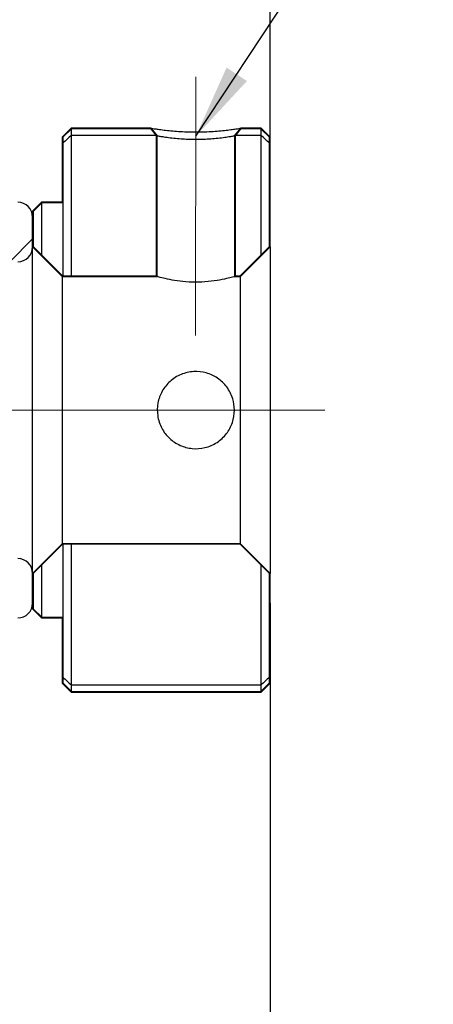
# Model space of a CAD drawing. Header units: millimetres. Extents: x 29 to 347, y 49 to 193.
# Tile 10 of 12: x 247 to 261, y 69 to 103. Entities that reach past the tile are written whole.
import ezdxf

# ---------------------------------------------------------------- set-up
doc = ezdxf.new("R2010")
doc.units = ezdxf.units.MM
doc.linetypes.add('CENTERX2', pattern=[20.32, 12.7, -2.54, 2.54, -2.54])
doc.layers.add('FORMAT', color=7, linetype='Continuous')
doc.styles.add('SLDTEXTSTYLE0', font='TXT', dxfattribs={"width": 0.75})
doc.dimstyles.new('SLDDIMSTYLE0', dxfattribs={"dimtxt": 3.5, "dimasz": 2.5, "dimexe": 0, "dimexo": 0.0625, "dimgap": 0.875, "dimtad": 1, "dimdec": 1, "dimrnd": 1e-09, "dimzin": 12, "dimdsep": 46, "dimtxsty": 'SLDTEXTSTYLE0', "dimsah": 1, "dimcen": 0.09, "dimadec": 0, "dimazin": 3, "dimtfac": 1, "dimtdec": 1, "dimtofl": 0, "dimtmove": 0, "dimatfit": 3, "dimfxl": 0, "dimfrac": 2, "dimtolj": 1, "dimtzin": 12, "dimarcsym": 0})
doc.dimstyles.new('SLDDIMSTYLE4', dxfattribs={"dimtxt": 0.18, "dimasz": 2.5, "dimexe": 0, "dimexo": 0.0625, "dimgap": 0, "dimtad": 0, "dimtih": 1, "dimtoh": 1, "dimdec": 0, "dimrnd": 1e-09, "dimzin": 0, "dimdsep": 46, "dimtxsty": 'Standard', "dimsah": 1, "dimcen": 0.09, "dimadec": 0, "dimazin": 0, "dimtfac": 2.5, "dimtdec": 0, "dimtofl": 0, "dimtmove": 0, "dimatfit": 3, "dimfxl": 0, "dimfrac": 2, "dimtolj": 1, "dimtzin": 0, "dimarcsym": 0})
doc.dimstyles.new('SLDDIMSTYLE5', dxfattribs={"dimtxt": 3.5, "dimasz": 2.5, "dimexe": 0, "dimexo": 0.0625, "dimgap": 0.875, "dimtad": 1, "dimdec": 1, "dimrnd": 1e-09, "dimzin": 12, "dimdsep": 46, "dimtxsty": 'SLDTEXTSTYLE0', "dimsah": 1, "dimcen": 0.09, "dimadec": 0, "dimazin": 3, "dimtfac": 1, "dimtdec": 1, "dimtmove": 0, "dimatfit": 0, "dimfxl": 0, "dimfrac": 2, "dimtolj": 1, "dimtzin": 12, "dimarcsym": 0})

# ---------------------------------------------------------------- blocks, each defined once
blk = doc.blocks.new('_D_17')
at = {"layer": 'FORMAT', "color": 7}
for p, q in [((247.372, 107.44), (247.372, 124.167)), ((255.872, 95.94), (255.872, 124.167)), ((247.372, 123.167), (241.872, 123.167)), ((247.372, 123.167), (255.872, 123.167)), ((255.872, 123.167), (261.372, 123.167))]:
    blk.add_line(p, q, dxfattribs=at)
for centre, start, end in [((254.533, 125.945), 153.4349, 206.5651), ((249.886, 125.945), 333.4349, 26.5651)]:
    blk.add_arc(centre, 6.212, start, end, dxfattribs=at)
for points in [[(247.372, 123.167), (244.872, 123.417), (244.872, 122.917)], [(255.872, 123.167), (258.372, 122.917), (258.372, 123.417)]]:
    blk.add_solid(points, dxfattribs=at)
at = {"layer": 'FORMAT', "color": 7, "insert": (248.976, 127.679), "char_height": 3.5, "attachment_point": 1, "style": 'SLDTEXTSTYLE0'}
blk.add_mtext('8.5', dxfattribs=at)
blk = doc.blocks.new('_D_19')
at = {"layer": 'FORMAT', "color": 7}
for p, q in [((255.872, 82.94), (255.872, 61.762)), ((226.372, 76.44), (226.372, 61.762)), ((255.872, 62.762), (226.372, 62.762))]:
    blk.add_line(p, q, dxfattribs=at)
for points in [[(226.372, 62.762), (228.872, 62.512), (228.872, 63.012)], [(255.872, 62.762), (253.372, 63.012), (253.372, 62.512)]]:
    blk.add_solid(points, dxfattribs=at)
at = {"layer": 'FORMAT', "color": 7, "insert": (236.777, 67.273), "char_height": 3.5, "attachment_point": 1, "style": 'SLDTEXTSTYLE0'}
blk.add_mtext('29.5', dxfattribs=at)

msp = doc.modelspace()

# ---------------------------------------------------------------- hatches: boundary and pattern name
at = {"linetype": 'Continuous', "lineweight": 18}
h = msp.add_hatch(dxfattribs=at)
h.set_pattern_fill('ANSI32', style=0)
h.paths.add_polyline_path([(248.1724, 96.4396), (247.8724, 96.1396), (247.8724, 94.9396), (248.8724, 93.9396), (252.0724, 93.9396), (252.0724, 98.6756), (252.0524, 93.9596), (248.8807, 93.9596), (247.8924, 94.9478), (247.8924, 96.1313), (248.1807, 96.4196), (248.8924, 96.4196), (248.8924, 98.6313), (249.1807, 98.9196), (251.8554, 98.9196), (249.1724, 98.9396), (248.8724, 98.6396), (248.8724, 96.4396)], flags=0)
h = msp.add_hatch(dxfattribs=at)
h.set_pattern_fill('ANSI32', style=0)
edge = h.paths.add_edge_path(flags=0)
edge.add_line((252.0724, 98.6756), (251.8554, 98.9396))
edge.add_spline(control_points=[(251.8554, 98.9396), (251.8524, 98.9117), (251.8649, 98.8965), (251.8774, 98.8814), (251.8874, 98.8692), (251.8973, 98.8571), (251.9073, 98.845), (251.9173, 98.8328), (251.9273, 98.8207), (251.9372, 98.8086), (251.9472, 98.7964), (251.9572, 98.7843), (251.9672, 98.7721), (251.9772, 98.76), (251.9871, 98.7479), (251.9971, 98.7357), (252.0071, 98.7236), (252.0171, 98.7115), (252.0271, 98.6993), (252.037, 98.6872), (252.047, 98.6751), (252.057, 98.6629)], knot_values=[0.0000342, 0.0000342, 0.0000342, 0.0000342, 0.000093, 0.000093, 0.000093, 0.0001402, 0.0001402, 0.0001402, 0.0001873, 0.0001873, 0.0001873, 0.0002344, 0.0002344, 0.0002344, 0.0002816, 0.0002816, 0.0002816, 0.0003287, 0.0003287, 0.0003287, 0.0003759, 0.0003759, 0.0003759, 0.0003759], weights=[1, 1, 1, 1, 1, 1, 1, 1, 1, 1, 1, 1, 1, 1, 1, 1, 1, 1, 1, 1, 1, 1], degree=3, periodic=0)
h = msp.add_hatch(dxfattribs=at)
h.set_pattern_fill('ANSI32', style=0)
h.paths.add_polyline_path([(254.8724, 93.9396), (255.8724, 94.9396), (255.8724, 98.6396), (255.5724, 98.9396), (254.8894, 98.9396), (255.5642, 98.9196), (255.8524, 98.6313), (255.8524, 94.9478), (254.8642, 93.9596), (254.6924, 93.9596), (254.6924, 98.6756), (254.6724, 93.9396)], flags=0)
h = msp.add_hatch(dxfattribs=at)
h.set_pattern_fill('ANSI32', style=0)
edge = h.paths.add_edge_path(flags=0)
edge.add_line((254.8894, 98.9396), (254.6724, 98.6756))
edge.add_spline(control_points=[(254.6724, 98.6756), (254.7078, 98.6872), (254.7278, 98.7115), (254.7478, 98.7357), (254.7677, 98.76), (254.7877, 98.7843), (254.8076, 98.8086), (254.84, 98.848), (254.8725, 98.8874), (254.9049, 98.9269)], knot_values=[0, 0, 0, 0, 0.0000943, 0.0000943, 0.0000943, 0.0001885, 0.0001885, 0.0001885, 0.0003417, 0.0003417, 0.0003417, 0.0003417], weights=[1, 1, 1, 1, 1, 1, 1, 1, 1, 1], degree=3, periodic=0)
h = msp.add_hatch(dxfattribs=at)
h.set_pattern_fill('ANSI31', style=0)
edge = h.paths.add_edge_path(flags=0)
edge.add_line((242.3724, 94.9396), (242.8724, 94.4396))
edge.add_line((242.8724, 94.4396), (247.3724, 94.4396))
edge.add_arc((247.3724, 94.9396), 0.5, 270, 360)
edge.add_line((247.8724, 94.9396), (247.8724, 95.9396))
edge.add_arc((247.3724, 95.9396), 0.5, 0, 90)
edge.add_line((247.3724, 96.4396), (242.8724, 96.4396))
edge.add_line((242.8724, 96.4396), (242.3724, 95.9396))
edge.add_line((242.3724, 95.9396), (242.3724, 94.9396))
h = msp.add_hatch(dxfattribs=at)
h.set_pattern_fill('ANSI32', style=0)
h.paths.add_polyline_path([(248.8724, 80.2396), (249.1724, 79.9396), (255.5724, 79.9396), (255.8724, 80.2396), (255.8724, 83.9396), (254.8724, 84.9396), (248.8724, 84.9396), (247.8724, 83.9396), (247.8724, 82.7396), (248.1724, 82.4396), (248.8724, 82.4396)], flags=0)
h.paths.add_polyline_path([(255.5642, 79.9596), (249.1807, 79.9596), (248.8924, 80.2478), (248.8924, 82.4596), (248.1807, 82.4596), (247.8924, 82.7478), (247.8924, 83.9313), (248.8807, 84.9196), (254.8642, 84.9196), (255.8524, 83.9313), (255.8524, 80.2478)], flags=0)
h = msp.add_hatch(dxfattribs=at)
h.set_pattern_fill('ANSI31', style=0)
edge = h.paths.add_edge_path(flags=0)
edge.add_line((242.8724, 84.4396), (242.3724, 83.9396))
edge.add_line((242.3724, 83.9396), (242.3724, 82.9396))
edge.add_line((242.3724, 82.9396), (242.8724, 82.4396))
edge.add_line((242.8724, 82.4396), (247.3724, 82.4396))
edge.add_arc((247.3724, 82.9396), 0.5, 270, 360)
edge.add_line((247.8724, 82.9396), (247.8724, 83.9396))
edge.add_arc((247.3724, 83.9396), 0.5, 0, 90)
edge.add_line((247.3724, 84.4396), (242.8724, 84.4396))

# ---------------------------------------------------------------- linework, layer by layer
at = {"color": 7, "linetype": 'Continuous', "lineweight": 25}
for p, q in [((248.8724, 98.6396), (249.1724, 98.9396)), ((248.8924, 98.6313), (249.1807, 98.9196)), ((251.8554, 98.9396), (249.1724, 98.9396)), ((249.1807, 98.701), (249.1807, 98.9196)), ((251.8554, 98.9196), (249.1807, 98.9196)), ((251.8554, 98.9396), (252.0724, 98.6756)), ((255.5724, 98.9396), (254.8894, 98.9396)), ((255.5642, 98.9196), (254.8894, 98.9196)), ((255.5642, 98.9196), (255.8524, 98.6313)), ((255.5642, 98.9196), (255.5642, 98.701)), ((255.5724, 98.9396), (255.8724, 98.6396)), ((248.8724, 98.6396), (248.8724, 96.4396)), ((248.8924, 98.6313), (248.8924, 96.4196)), ((249.1807, 98.701), (252.0257, 98.701)), ((249.1807, 93.9596), (249.1807, 98.701)), ((252.0524, 93.9596), (252.0524, 98.6756)), ((252.0724, 93.9396), (252.0724, 98.6756)), ((254.6724, 98.6756), (254.6724, 93.9396)), ((254.6924, 98.6756), (254.6924, 93.9596)), ((254.7192, 98.701), (255.5642, 98.701)), ((255.5642, 98.701), (255.5642, 94.6596)), ((255.8524, 94.9478), (255.8524, 98.6313)), ((255.8724, 94.9396), (255.8724, 98.6396)), ((247.8724, 96.1396), (248.1724, 96.4396)), ((247.8924, 96.1313), (248.1807, 96.4196)), ((248.8724, 96.4396), (248.1724, 96.4396)), ((248.8924, 96.4196), (248.1807, 96.4196)), ((248.1807, 94.6596), (248.1807, 96.4196)), ((248.8924, 96.4196), (248.8924, 93.9596)), ((247.8724, 96.1396), (247.8724, 94.9396)), ((247.8724, 94.9396), (247.8724, 95.9396)), ((247.8924, 96.1313), (247.8924, 94.9478)), ((248.8724, 93.9396), (247.8724, 94.9396)), ((247.8724, 83.9396), (247.8724, 94.9396)), ((248.8807, 93.9596), (247.8924, 94.9478)), ((255.8524, 94.9478), (254.8642, 93.9596)), ((255.8724, 94.9396), (254.8724, 93.9396)), ((255.8724, 94.9396), (255.8724, 83.9396)), ((248.8724, 93.9396), (252.0724, 93.9396)), ((248.8724, 93.9396), (248.8724, 84.9396)), ((248.8807, 93.9596), (252.0524, 93.9596)), ((254.6724, 93.9396), (254.8724, 93.9396)), ((254.6924, 93.9596), (254.8642, 93.9596)), ((254.8724, 84.9396), (254.8724, 93.9396)), ((247.8724, 83.9396), (248.8724, 84.9396)), ((247.8924, 83.9313), (248.8807, 84.9196)), ((254.8724, 84.9396), (248.8724, 84.9396)), ((254.8642, 84.9196), (248.8807, 84.9196)), ((248.8924, 84.9196), (248.8924, 82.4596)), ((249.1807, 80.1781), (249.1807, 84.9196)), ((254.8642, 84.9196), (255.8524, 83.9313)), ((254.8724, 84.9396), (255.8724, 83.9396)), ((247.8724, 83.9396), (247.8724, 82.7396)), ((247.8724, 82.9396), (247.8724, 83.9396)), ((247.8924, 83.9313), (247.8924, 82.7478)), ((248.1807, 82.4596), (248.1807, 84.2196)), ((255.5642, 84.2196), (255.5642, 80.1781)), ((255.8524, 80.2478), (255.8524, 83.9313)), ((255.8724, 80.2396), (255.8724, 83.9396)), ((248.1724, 82.4396), (247.8724, 82.7396)), ((248.1807, 82.4596), (247.8924, 82.7478)), ((248.1724, 82.4396), (248.8724, 82.4396)), ((248.1807, 82.4596), (248.8924, 82.4596)), ((248.8724, 82.4396), (248.8724, 80.2396)), ((248.8924, 82.4596), (248.8924, 80.2478)), ((249.1724, 79.9396), (248.8724, 80.2396)), ((249.1807, 79.9596), (248.8924, 80.2478)), ((255.5642, 80.1781), (249.1807, 80.1781)), ((249.1807, 79.9596), (249.1807, 80.1781)), ((249.1807, 79.9596), (255.5642, 79.9596)), ((255.8524, 80.2478), (255.5642, 79.9596)), ((255.5642, 80.1781), (255.5642, 79.9596)), ((255.8724, 80.2396), (255.5724, 79.9396)), ((249.1724, 79.9396), (255.5724, 79.9396))]:
    msp.add_line(p, q, dxfattribs=at)
at = {"color": 7, "linetype": 'Continuous', "lineweight": 25, "flags": 128}
for points in [[(251.84, 98.9269), (251.8774, 98.8814), (251.9073, 98.845), (251.9372, 98.8086), (251.9672, 98.7721), (251.9971, 98.7357), (252.0271, 98.6993), (252.057, 98.6629)], [(254.6724, 98.6756), (254.7316, 98.7476), (254.7907, 98.8195), (254.8401, 98.8795), (254.8894, 98.9396)], [(254.6879, 98.6629), (254.7478, 98.7357), (254.8076, 98.8086), (254.8563, 98.8677), (254.9049, 98.9269)]]:
    msp.add_lwpolyline(points, dxfattribs=at)
at = {"color": 7, "linetype": 'Continuous', "lineweight": 25}
for centre, start, end in [((247.3724, 95.9396), 0, 90), ((247.3724, 94.9396), 270, 0), ((247.3724, 83.9396), 0, 90), ((247.3724, 82.9396), 270, 0)]:
    msp.add_arc(centre, 0.5, start, end, dxfattribs=at)
for points, knots in [([(251.8554, 98.9396), (251.8606, 98.9386), (251.8707, 98.9366), (251.9579, 98.9217), (252.0994, 98.9006), (252.2935, 98.8754), (252.5239, 98.8495), (252.7858, 98.8276), (253.0719, 98.8135), (253.3724, 98.809), (253.6728, 98.8135), (253.9586, 98.8275), (254.2205, 98.8494), (254.4513, 98.8754), (254.6458, 98.9006), (254.7872, 98.9217), (254.8743, 98.9366), (254.8843, 98.9386), (254.8894, 98.9396)], [0, 0, 0, 0, 0.0645842, 0.1265426, 0.1883031, 0.2523156, 0.3160465, 0.3768261, 0.4372703, 0.5000366, 0.5626168, 0.6229766, 0.6837905, 0.7476766, 0.8117594, 0.8735945, 0.9354782, 1, 1, 1, 1]), ([(249.1807, 98.701), (249.1329, 98.6572), (249.0367, 98.5693), (248.9407, 98.4811), (248.8924, 98.4369)], [0, 0, 0, 0, 0.4979567, 1, 1, 1, 1]), ([(254.6724, 98.6756), (254.6692, 98.6747), (254.6622, 98.6729), (254.5998, 98.6601), (254.4823, 98.6407), (254.2995, 98.613), (254.0685, 98.5854), (253.8226, 98.5657), (253.5901, 98.5534), (253.3727, 98.5487), (253.1553, 98.5534), (252.9227, 98.5657), (252.6766, 98.5854), (252.4456, 98.613), (252.2627, 98.6406), (252.1452, 98.6601), (252.0827, 98.6729), (252.0757, 98.6747), (252.0724, 98.6756)], [0, 0, 0, 0, 0.0509083, 0.1094451, 0.1759069, 0.2501063, 0.3245295, 0.3909624, 0.449422, 0.4999405, 0.5504399, 0.6089126, 0.6753902, 0.7498902, 0.8240316, 0.8904158, 0.9490612, 1, 1, 1, 1]), ([(255.8524, 98.4369), (255.8042, 98.4811), (255.7081, 98.5693), (255.612, 98.6572), (255.5642, 98.701)], [0, 0, 0, 0, 0.5020433, 1, 1, 1, 1]), ([(254.6724, 93.9396), (254.6587, 93.9355), (254.6311, 93.9273), (254.4171, 93.87), (254.0975, 93.8032), (253.6893, 93.752), (253.2488, 93.7422), (252.8307, 93.7758), (252.4702, 93.8375), (252.2027, 93.9022), (252.0846, 93.936), (252.0752, 93.9387), (252.0724, 93.9396)], [0, 0, 0, 0, 0.1043852, 0.2086738, 0.3154914, 0.4244687, 0.530566, 0.6331702, 0.7371308, 0.8450919, 0.9536381, 1, 1, 1, 1]), ([(254.6724, 89.4396), (254.6587, 89.2967), (254.6311, 89.011), (254.4171, 88.6288), (254.0975, 88.3304), (253.6893, 88.1528), (253.2489, 88.1215), (252.8307, 88.2326), (252.4705, 88.4705), (252.2016, 88.8188), (252.0624, 89.2417), (252.0712, 89.6812), (252.2186, 90.0871), (252.4892, 90.4262), (252.8627, 90.6629), (253.2961, 90.7619), (253.7298, 90.7135), (254.1205, 90.5314), (254.4335, 90.2305), (254.6363, 89.849), (254.6609, 89.5698), (254.6724, 89.4396)], [0, 0, 0, 0, 0.0521994, 0.1043505, 0.1577662, 0.212262, 0.2653176, 0.3166264, 0.3686134, 0.422601, 0.4768811, 0.5293395, 0.5807292, 0.6332618, 0.6875442, 0.7415176, 0.7934103, 0.8447695, 0.8978864, 0.9523805, 1, 1, 1, 1]), ([(248.8924, 80.4422), (248.9407, 80.398), (249.0367, 80.3099), (249.1329, 80.2219), (249.1807, 80.1781)], [0, 0, 0, 0, 0.5020433, 1, 1, 1, 1]), ([(255.8524, 80.4422), (255.8042, 80.398), (255.7081, 80.3099), (255.612, 80.2219), (255.5642, 80.1781)], [0, 0, 0, 0, 0.5020433, 1, 1, 1, 1])]:
    msp.add_open_spline(points, degree=3, knots=knots, dxfattribs=at)
at = {"layer": 'FORMAT', "color": 7, "linetype": 'CENTERX2', "lineweight": 18}
for p, q in [((253.3771, 100.6724), (253.3581, 91.9496)), ((257.7155, 89.4396), (218.6622, 89.4396))]:
    msp.add_line(p, q, dxfattribs=at)

# ---------------------------------------------------------------- dimensions: what is measured, and where the dimension line sits
at = {"layer": 'FORMAT', "color": 7}
dim = msp.add_linear_dim(base=(255.8724, 123.167), p1=(247.3724, 106.4396), p2=(255.8724, 94.9396), text='(<>)', dimstyle='SLDDIMSTYLE5', dxfattribs=at)
dim.commit()
dim.dimension.update_dxf_attribs({"geometry": '_D_17', "text_midpoint": (252.2091, 123.167), "dimtype": 160})
dim = msp.add_linear_dim(base=(226.3724, 62.7617), p1=(255.8724, 83.9396), p2=(226.3724, 77.4396), dimstyle='SLDDIMSTYLE0', dxfattribs=at)
dim.commit()
dim.dimension.update_dxf_attribs({"geometry": '_D_19', "text_midpoint": (241.3023, 62.7617), "dimtype": 160})

# ---------------------------------------------------------------- leaders
msp.add_leader([(253.3727, 98.6667), (257.5952, 105.0567)], dimstyle='SLDDIMSTYLE4', dxfattribs=at)

doc.saveas('drawing.dxf')
